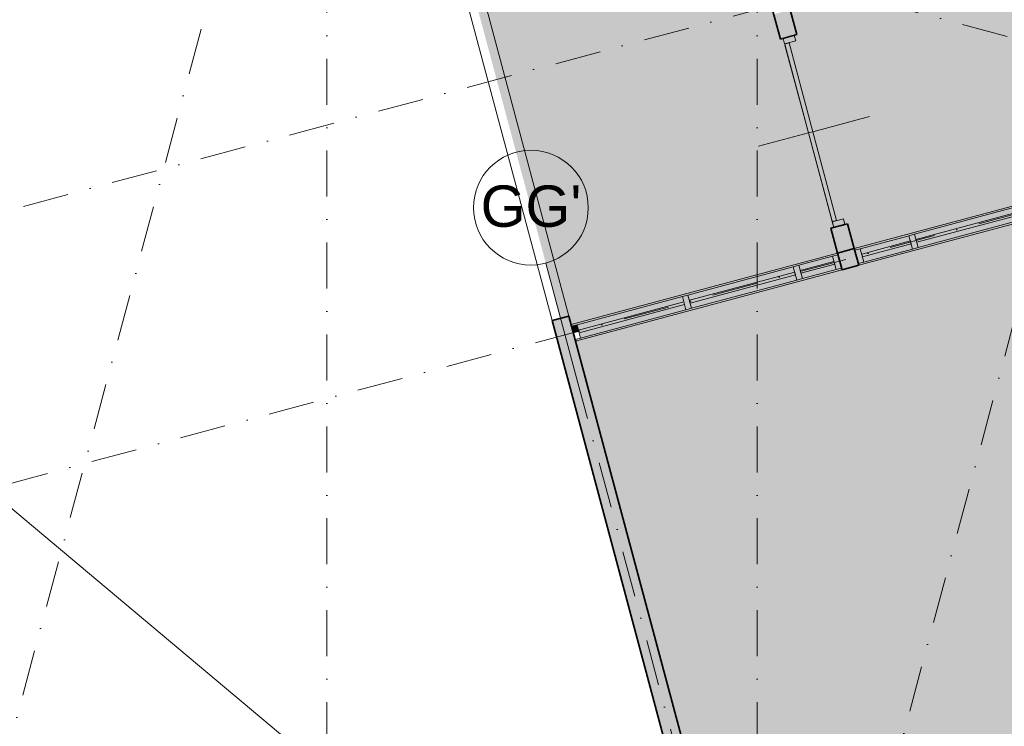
# Model space of a CAD drawing. Header units: millimetres. Extents: x -2530 to 151695, y -8763 to 71774.
# Tile 115 of 217: x 99575 to 108154, y 13359 to 19509. Entities that reach past the tile are written whole.
import ezdxf

# ---------------------------------------------------------------- set-up
doc = ezdxf.new("R2010")
doc.units = ezdxf.units.MM
doc.linetypes.add('RR_Level', pattern=[800, 400, -200, 0, -200])
for name, color, linetype, lineweight in [('A-AREA-____-PATT', 32, 'Continuous', 9), ('A-DETL-____-OTLN', 90, 'Continuous', 13), ('A-DOOR-____-MCUT', 31, 'Continuous', 13), ('A-DOOR-____-OTLN', 31, 'Continuous', 18), ('A-GLAZ-CURT-MCUT', 52, 'Continuous', 13), ('A-GLAZ-CURT-OTLN', 52, 'Continuous', 13), ('A-GLAZ-CWMG-MCUT', 51, 'Continuous', 13), ('A-GLAZ-CWMG-OTLN', 51, 'Continuous', 13), ('A-WALL-____-MCUT', 113, 'Continuous', 35), ('A-WALL-____-OTLN', 113, 'Continuous', 18), ('A-WALL-____-PATT', 111, 'Continuous', 35), ('S-GRID-____-IDEN', 1, 'Continuous', 13), ('S-GRID-____-OTLN', 1, 'Continuous', 9)]:
    doc.layers.add(name, color=color, linetype=linetype, lineweight=lineweight)
doc.styles.add('Arial', font='arial.ttf', dxfattribs={"height": 360})

# ---------------------------------------------------------------- blocks, each defined once
blk = doc.blocks.new('NLRS_21_CWP_UN_system_panel_GEN - oz_glas-6173885-plot_V1 Copy 1')
at = {"layer": 'A-GLAZ-CURT-OTLN'}
blk.add_hatch(color=127, dxfattribs=at).paths.add_polyline_path([(-475, -12.5), (475, -12.5), (475, 12.5), (-475, 12.5), (-475, 0)])
at = {"layer": 'A-GLAZ-CURT-MCUT'}
for p, q in [((475, 12.5), (-475, 12.5)), ((-475, 12.5), (-475, -12.5)), ((475, -12.5), (475, 12.5)), ((-475, -12.5), (475, -12.5))]:
    blk.add_line(p, q, dxfattribs=at)
blk = doc.blocks.new('NLRS_21_CWP_UN_system_panel_GEN - oz_glas-6234143-plot_V1 Copy 1')
at = {"layer": 'A-GLAZ-CURT-OTLN'}
blk.add_hatch(color=127, dxfattribs=at).paths.add_polyline_path([(-152.1, -12.5), (152.1, -12.5), (152.1, 12.5), (-152.1, 12.5)])
at = {"layer": 'A-GLAZ-CURT-MCUT'}
for p, q in [((152.1, 12.5), (-152.1, 12.5)), ((-152.1, 12.5), (-152.1, -12.5)), ((152.1, -12.5), (152.1, 12.5)), ((-152.1, -12.5), (152.1, -12.5))]:
    blk.add_line(p, q, dxfattribs=at)
blk = doc.blocks.new('NLRS_21_CWM_UN_rechthoek_GEN - 67x114-V26-plot_V1 Copy 1')
at = {"layer": 'A-GLAZ-CWMG-OTLN'}
for p, q in [((105349.4, 17099.9), (104431.8, 16854.1)), ((105380.5, 16984), (104462.8, 16738.2))]:
    blk.add_line(p, q, dxfattribs=at)
blk = doc.blocks.new('NLRS_21_CWM_UN_rechthoek_GEN - 67x114-V14-plot_V1 Copy 1')
at = {"layer": 'A-GLAZ-CWMG-OTLN'}
for p, q in [((60441.5, 27299.8), (59491.5, 27299.8)), ((60441.5, 27179.8), (59491.5, 27179.8))]:
    blk.add_line(p, q, dxfattribs=at)
blk = doc.blocks.new('NLRS_21_CWM_UN_rechthoek_GEN - 67x114-6228353-plot_V1 Copy 1')
at = {"layer": 'A-GLAZ-CWMG-OTLN'}
for p, q in [((106657.4, 17450.4), (106363.6, 17371.7)), ((106688.4, 17334.5), (106394.7, 17255.8))]:
    blk.add_line(p, q, dxfattribs=at)
blk = doc.blocks.new('NLRS_21_CWM_UN_rechthoek_GEN - 67x114-6173891-plot_V1 Copy 1')
at = {"layer": 'A-GLAZ-CWMG-OTLN'}
blk.add_hatch(color=127, dxfattribs=at).paths.add_polyline_path([(0, 60), (0, -60), (-50, -60), (-50, 60), (-2.5, 60)])
at = {"layer": 'A-GLAZ-CWMG-MCUT'}
for p, q in [((-50, 60), (0, 60)), ((-50, -60), (-50, 60)), ((0, 60), (0, -60)), ((0, -60), (-50, -60))]:
    blk.add_line(p, q, dxfattribs=at)
blk = doc.blocks.new('NLRS_21_CWM_UN_rechthoek_GEN - 67x114-6173892-plot_V1 Copy 1')
at = {"layer": 'A-GLAZ-CWMG-OTLN'}
blk.add_hatch(color=127, dxfattribs=at).paths.add_polyline_path([(0, 3), (-50, 3), (-50, -60), (0, -60)])
at = {"layer": 'A-GLAZ-CWMG-MCUT'}
for p, q in [((0, 60), (-50, 60)), ((-50, 60), (-50, -60)), ((0, -60), (0, 60)), ((-50, -60), (0, -60))]:
    blk.add_line(p, q, dxfattribs=at)
blk = doc.blocks.new('NLRS_21_CWM_UN_rechthoek_GEN - 67x114-6173901-plot_V1 Copy 1')
at = {"layer": 'A-GLAZ-CWMG-OTLN'}
blk.add_hatch(color=127, dxfattribs=at).paths.add_polyline_path([(0, 60), (25, 60), (25, -60), (-25, -60), (-25, 60)])
at = {"layer": 'A-GLAZ-CWMG-MCUT'}
for p, q in [((-25, 60), (25, 60)), ((-25, -60), (-25, 60)), ((25, 60), (25, -60)), ((25, -60), (-25, -60))]:
    blk.add_line(p, q, dxfattribs=at)
blk = doc.blocks.new('32_dubbele deur_ontwerpers - 2315 x 1600-6437049-plot_V1 Copy 1')
at = {"layer": 'A-DOOR-____-MCUT'}
for p, q in [((-802, 50), (-852, 50)), ((-802, -50), (-802, 50)), ((802, 50), (802, -50)), ((852, 50), (802, 50)), ((-852, -50), (-802, -50)), ((802, -50), (852, -50))]:
    blk.add_line(p, q, dxfattribs=at)
at = {"layer": 'A-DOOR-____-OTLN'}
for p, q in [((0, 500), (0, 50)), ((0, 10), (0, -500))]:
    blk.add_line(p, q, dxfattribs=at)
blk = doc.blocks.new('deurblad_abstract_linksdraaiend - deurblad_abstract_linksdraaiend-6437119-plot_V1 Copy 1')
at = {"layer": 'A-DOOR-____-OTLN', "lineweight": 13}
for p, q in [((106932.5, 28750), (107732.5, 28750)), ((106932.5, 28750), (106932.5, 28710)), ((107732.5, 28710), (107732.5, 28750)), ((107732.5, 28710), (106932.5, 28710))]:
    blk.add_line(p, q, dxfattribs=at)
blk = doc.blocks.new('deurblad_abstract_rechtsdraaiend - deurblad_abstract_rechtsdraaiend-6437124-plot_V1 Copy 1')
at = {"layer": 'A-DOOR-____-OTLN', "lineweight": 13}
for p, q in [((106132.5, 28750), (106932.5, 28750)), ((106132.5, 28750), (106132.5, 28710)), ((106932.5, 28710), (106932.5, 28750)), ((106932.5, 28710), (106132.5, 28710))]:
    blk.add_line(p, q, dxfattribs=at)
blk = doc.blocks.new('draairichting - draairichting_links-6437123-plot_V1 Copy 1')
at = {"layer": 'A-DOOR-____-MCUT'}
blk.add_line((107722.5, 28750), (106932.5, 28750), dxfattribs=at)
blk = doc.blocks.new('draairichting_rechts - draairichting_rechts-6437128-plot_V1 Copy 1')
at = {"layer": 'A-DOOR-____-OTLN'}
blk.add_line((106102.5, 28750), (106932.5, 28750), dxfattribs=at)
blk = doc.blocks.new('NLRS_21_CWP_UN_system_panel_GEN - oz_glas-6173877-plot_V1 Copy 1')
at = {"layer": 'A-GLAZ-CURT-OTLN'}
blk.add_hatch(color=127, dxfattribs=at).paths.add_polyline_path([(475, 12.5), (-475, 11.9), (-475, -12.5), (475, -12.5)])
at = {"layer": 'A-GLAZ-CURT-MCUT'}
for p, q in [((475, 12.5), (-475, 12.5)), ((-475, 12.5), (-475, -12.5)), ((475, -12.5), (475, 12.5)), ((-475, -12.5), (475, -12.5))]:
    blk.add_line(p, q, dxfattribs=at)
blk = doc.blocks.new('NLRS_21_CWP_UN_system_panel_GEN - oz_glas-6355884-plot_V1 Copy 1')
at = {"layer": 'A-GLAZ-CURT-OTLN'}
blk.add_hatch(color=127, dxfattribs=at).paths.add_polyline_path([(219.8, 12.5), (-219.8, 12.5), (-219.8, -12.5), (219.8, -12.5)])
at = {"layer": 'A-GLAZ-CURT-MCUT'}
for p, q in [((219.8, 12.5), (-219.8, 12.5)), ((-219.8, 12.5), (-219.8, -12.5)), ((219.8, -12.5), (219.8, 12.5)), ((-219.8, -12.5), (219.8, -12.5))]:
    blk.add_line(p, q, dxfattribs=at)
blk = doc.blocks.new('NLRS_21_CWM_UN_rechthoek_GEN - 67x114-5968266-plot_V1 Copy 1')
at = {"layer": 'A-GLAZ-CWMG-OTLN'}
for p, q in [((116650, 28607), (115700, 28607)), ((116650, 28487), (115700, 28487))]:
    blk.add_line(p, q, dxfattribs=at)
blk = doc.blocks.new('NLRS_21_CWM_UN_rechthoek_GEN - 67x114-6355883-plot_V1 Copy 1')
at = {"layer": 'A-GLAZ-CWMG-OTLN'}
for p, q in [((106898.9, 17515.1), (107323.5, 17628.9)), ((106929.9, 17399.2), (107354.5, 17512.9))]:
    blk.add_line(p, q, dxfattribs=at)
blk = doc.blocks.new('NLRS_21_CWM_UN_rechthoek_GEN - 67x114-6173878-plot_V1 Copy 1')
at = {"layer": 'A-GLAZ-CWMG-OTLN'}
blk.add_hatch(color=127, dxfattribs=at).paths.add_polyline_path([(-50, 60), (0, 60), (0, -60), (-50, -60), (-50, -3)])
at = {"layer": 'A-GLAZ-CWMG-MCUT'}
for p, q in [((-50, 60), (0, 60)), ((-50, -60), (-50, 60)), ((0, 60), (0, -60)), ((0, -60), (-50, -60))]:
    blk.add_line(p, q, dxfattribs=at)
blk = doc.blocks.new('NLRS_21_CWM_UN_rechthoek_GEN - 67x114-V8-plot_V1 Copy 1')
at = {"layer": 'A-GLAZ-CWMG-OTLN'}
blk.add_hatch(color=127, dxfattribs=at).paths.add_polyline_path([(25, 60), (25, -60), (-25, -60), (-25, 60), (0, 60)])
at = {"layer": 'A-GLAZ-CWMG-MCUT'}
for p, q in [((-25, 60), (25, 60)), ((-25, -60), (-25, 60)), ((25, 60), (25, -60)), ((25, -60), (-25, -60))]:
    blk.add_line(p, q, dxfattribs=at)
blk = doc.blocks.new('Grid - r_2_5mm-300571-plot_V1 Copy 1')
at = {"layer": 'S-GRID-____-IDEN'}
blk.add_circle((0, 0), 2.5, dxfattribs=at)

msp = doc.modelspace()

# ---------------------------------------------------------------- hatches: boundary and pattern name
at = {"layer": 'A-AREA-____-PATT', "transparency": 33554509}
h = msp.add_hatch(color=50, dxfattribs=at)
h.paths.add_polyline_path([(104444.0546, 16808.1957), (105361.688, 17054.0593), (105349.3948, 17099.941), (105397.6913, 17112.8812), (105409.9845, 17066.9995), (106327.6179, 17312.8631), (106315.3247, 17358.7448), (106363.6212, 17371.685), (106375.9144, 17325.8033), (106669.5482, 17404.9627), (106657.3764, 17450.3914), (106705.6729, 17463.3316), (106701.7908, 17477.816), (106701.7795, 17477.8581), (106643.6747, 17694.7085), (106716.1191, 17714.1199), (106275.0915, 19360.0575), (106202.647, 19340.6461), (106105.7193, 19702.3853), (106178.1637, 19721.7967), (105163.7444, 23507.6611), (105091.3, 23488.2496), (105053.4321, 23629.5744), (105125.8766, 23648.9858), (105078.5044, 23825.7811), (105000.8766, 23825.7811), (105000.8766, 24115.4922), (104597.455, 25621.0821), (104525.0105, 25601.6707), (104451.5629, 25875.7811), (104529.2086, 25875.7811), (103835.5984, 28464.3694), (103763.154, 28444.9579), (103674.7195, 28775), (103984.8752, 28775), (103984.8752, 28700), (105524.8752, 28700), (105524.8752, 28775), (106080.5016, 28775), (106080.5016, 28700), (107784.5016, 28700), (107784.5016, 28775), (108282.5016, 28775), (108282.5016, 28850), (108582.5016, 28850), (108582.5016, 28775), (108650, 28775), (108650, 28700), (109684, 28700), (109684, 28775), (111375.0016, 28775), (111375.0016, 28700), (112409.0016, 28700), (112409.0016, 28775), (113350, 28775), (113350, 28850), (113650, 28850), (113650, 28607), (113700, 28607), (113700, 28547), (114650, 28547), (114650, 28607), (114700, 28607), (114700, 28547), (115650, 28547), (115650, 28607), (115700, 28607), (115700, 28559.5), (116650, 28559.5), (116650, 28607), (116700, 28607), (116700, 28559.5), (117650, 28559.5), (117650, 28607), (117700, 28607), (117700, 28559.5), (118300, 28559.5), (118300, 28607), (118350, 28607), (118350, 28850), (128650, 28850), (128650, 28775), (132175, 28775), (132175, 29035.5), (132250, 29035.5), (132250, 30739.5), (132175, 30739.5), (132175, 30940), (132125, 30940), (132125, 30987.5), (131875, 30987.5), (131875, 30940), (131825, 30940), (131825, 30987.5), (130875, 30987.5), (130875, 30940), (130825, 30940), (130825, 30987.5), (129875, 30987.5), (129875, 30940), (129825, 30940), (129825, 30987.5), (128875, 30987.5), (128875, 30940), (128825, 30940), (128825, 30987.5), (127875, 30987.5), (127875, 30940), (127825, 30940), (127825, 30987.5), (126909, 30987.5), (126909, 30940), (126859, 30940), (126859, 31000), (125825, 31000), (125825, 30940), (125775, 30940), (125775, 30987.5), (124875, 30987.5), (124875, 30940), (124825, 30940), (124825, 30925), (124675, 30925), (124675, 30940), (124625, 30940), (124625, 30987.5), (124375, 30987.5), (124375, 30940), (124325, 30940), (124325, 30987.5), (123375, 30987.5), (123375, 30940), (123325, 30940), (123325, 30987.5), (122375, 30987.5), (122375, 30940), (122325, 30940), (122325, 30987.5), (121375, 30987.5), (121375, 30940), (121325, 30940), (121325, 30987.5), (120375, 30987.5), (120375, 30940), (120325, 30940), (120325, 30987.5), (119409, 30987.5), (119409, 30940), (119359, 30940), (119359, 31000), (118325, 31000), (118325, 30940), (118275, 30940), (118275, 30987.5), (117375, 30987.5), (117375, 30940), (117325, 30940), (117325, 30925), (117175, 30925), (117175, 30940), (117125, 30940.0304), (117125, 30987.5), (116225, 30987.5), (116225, 30940), (116175, 30940), (116175, 31000), (115141, 31000), (115141, 30940), (115091, 30940), (115091, 30987.5), (114175, 30987.5), (114175, 30940), (114125, 30940), (114125, 30987.5), (113175, 30987.5), (113175, 30940), (113125, 30940), (113125, 30987.5), (112175, 30987.5), (112175, 30940), (112125, 30940), (112125, 30987.5), (111175, 30987.5), (111175, 30940), (111125, 30940), (111125, 30987.5), (110175, 30987.5), (110175, 30940), (110125, 30940), (110125, 30987.5), (109875, 30987.5), (109875, 30940), (109825, 30940), (109825, 30925), (109675, 30925), (109675, 30940), (109625, 30940), (109625, 30987.5), (109375, 30987.5), (109375, 30940), (109325, 30940), (109325, 30987.5), (108375, 30987.5), (108375, 30940), (108325, 30940), (108325, 30987.5), (107375, 30987.5), (107375, 30940), (107325, 30940), (107325, 30987.5), (106375, 30987.5), (106375, 30940), (106325, 30940), (106325, 30987.5), (105375, 30987.5), (105375, 30940), (105325, 30940), (105325, 30987.5), (104375, 30987.5), (104375, 30940), (104325, 30940), (104325, 30987.5), (103375, 30987.5), (103375, 30940), (103325, 30940), (103325, 30987.5), (102375, 30987.5), (102375, 30940), (102325, 30940), (102325, 30925), (101845, 30925), (101845, 31000), (100811, 31000), (100811, 30925), (98300, 30925), (98300, 30992.5264), (97635.5108, 30967.6958), (93435.4274, 32093.1047), (93310.0896, 31833.3216), (96444.8764, 28698.5348), (101491.3224, 27344.9788), (103240.3129, 20819.4979), (103253.4554, 20823.6991), (103299.9296, 20823.6991), (103337.3774, 20813.665), (103373.8334, 20791.4439), (103405.4698, 20753.8461), (103421.2074, 20721.4489), (103428.2874, 20679.3456), (103423.2187, 20636.9531), (103401.4531, 20591.6998), (103379.2289, 20564.7832), (103343.8715, 20540.8527), (103316.8011, 20532.1992), (104288.0959, 16909.2769), (104360.0406, 16928.5544), (104383.4649, 16841.1372), (104431.7614, 16854.0774)])
h.paths.add_polyline_path([(98482.1921, 28498.9273), (98440.9525, 28509.9775), (98404.4965, 28532.1986), (98375.7776, 28563.7904), (98357.1225, 28602.1936), (98350.0425, 28644.2969), (98355.1111, 28686.6894), (98371.9178, 28725.9367), (98399.1009, 28758.8592), (98434.4583, 28782.7898), (98475.1255, 28795.7897), (98524.8745, 28794.9122), (98559.0475, 28785.7556), (98595.5035, 28763.5345), (98624.2224, 28731.9427), (98642.8775, 28693.5395), (98649.9575, 28651.4362), (98644.8889, 28609.0437), (98624.2224, 28565.1216), (98600.8991, 28536.8738), (98559.0475, 28510.8673), (98517.8079, 28499.7752), (98500, 28499.3513)])
h.paths.add_polyline_path([(128350, 28547), (128425, 28547), (128425, 28550), (128350, 28550)])
h.paths.add_polyline_path([(113650, 28547), (113650, 28550), (113625, 28550), (113625, 28547)])
h = msp.add_hatch(color=254, dxfattribs=at)
h.paths.add_polyline_path([(115308.4771, 15840.2252), (115821.5664, 15977.6897), (115811.2008, 16024.0878), (115859.6358, 16036.511), (115875.0248, 15979.0712), (116873.8006, 16246.6585), (116858.2733, 16304.6146), (116906.57, 16317.554), (116918.8624, 16271.6721), (117073.4119, 16313.0783), (117061.1194, 16358.9602), (117109.4161, 16371.8996), (117124.9434, 16313.9435), (118123.7192, 16581.5309), (118108.1919, 16639.4869), (118156.4886, 16652.4263), (118168.781, 16606.5445), (118719.3684, 16754.0553), (118707.0759, 16799.9371), (118755.3726, 16812.8765), (117761.5908, 20522.1897), (124571.8128, 22345.2079), (124575.2799, 22332.2677), (124623.5764, 22345.2079), (124635.8696, 22299.3262), (125553.503, 22545.1898), (125541.2098, 22591.0715), (125589.5063, 22604.0117), (125601.7995, 22558.13), (126519.4329, 22803.9936), (126507.1398, 22849.8752), (126555.4362, 22862.8154), (126567.7294, 22816.9338), (127485.3628, 23062.7974), (127473.0697, 23108.679), (127521.3662, 23121.6192), (127533.6593, 23075.7375), (128009.1808, 23203.1451), (127996.8876, 23249.0268), (128045.1841, 23261.9669), (128060.7123, 23204.0111), (129059.4839, 23471.6143), (129043.9556, 23529.5701), (129092.2521, 23542.5102), (129104.5453, 23496.6286), (129417.2227, 23580.4049), (129404.9295, 23626.2866), (129453.226, 23639.2268), (129465.5192, 23593.3451), (130383.1526, 23839.2087), (130370.8594, 23885.0904), (130419.1559, 23898.0306), (130431.4491, 23852.1489), (131131.7437, 24039.7804), (131119.4505, 24085.6621), (131167.7419, 24098.6212), (131163.865, 24113.0912), (131371.9334, 24167.2699), (131375.4005, 24154.3297), (131423.697, 24167.2699), (131435.9902, 24121.3882), (131822.3621, 24224.9098), (131810.069, 24270.7914), (131858.3655, 24283.7316), (131870.6586, 24237.8499), (132788.2921, 24483.7135), (132775.9989, 24529.5952), (132824.2954, 24542.5354), (132836.5886, 24496.6537), (133754.222, 24742.5173), (133741.9288, 24788.399), (133790.2253, 24801.3392), (133802.5185, 24755.4575), (134720.1519, 25001.3211), (134707.8587, 25047.2028), (134756.1552, 25060.143), (134768.4484, 25014.2613), (135686.0818, 25260.1249), (135673.7886, 25306.0066), (135722.0851, 25318.9467), (135738.6793, 25261.1862), (136737.4509, 25528.7893), (136718.0406, 25601.234), (136959.4456, 25665.9142), (136963.3393, 25651.3818), (137011.7133, 25664.0329), (137011.7133, 25664.3428), (137060.0098, 25677.283), (137075.5264, 25619.3706), (138074.2979, 25886.9737), (138058.7813, 25944.8861), (138107.0778, 25957.8263), (138119.371, 25911.9446), (138554.9279, 26028.6443), (138542.6347, 26074.526), (138590.9312, 26087.4662), (138603.2244, 26041.5845), (139520.8578, 26287.4481), (139508.5646, 26333.3298), (139556.8611, 26346.27), (139552.9674, 26360.8024), (139675, 26393.4988), (139675, 26413.5938), (139750, 26413.5938), (139750, 26463.5938), (139737.5, 26463.5938), (139737.5, 27413.5938), (139690, 27413.5938), (139690, 27463.5938), (139737.5, 27463.5938), (139737.5, 28141), (139690, 28141), (139690, 28191), (139750, 28191), (139750, 29225), (139690, 29225), (139690, 29275), (139737.5, 29275), (139737.5, 29413.5938), (139690, 29413.5938), (139690, 29463.5938), (139737.5, 29463.5938), (139737.5, 30413.5938), (139690, 30413.5938), (139690.41, 30463.5938), (139737.5, 30463.5938), (139737.5, 30875), (139690, 30875), (139690, 30925), (139675, 30925), (139674.499, 30940), (139625, 30940), (139625, 30987.5), (139098.4318, 30987.5), (139098.4318, 30940), (139048.4318, 30940), (139048.4318, 31000), (138014.4318, 31000), (138014.4318, 30940), (137964.4318, 30940), (137964.4318, 31000), (137950, 31000), (137950, 30925), (137800, 30925), (137800, 31000), (137785.5682, 31000), (137785.5682, 30940), (137735.5682, 30940), (137735.5682, 31000), (136701.5682, 31000), (136701.5682, 30940), (136651.5682, 30940), (136651.5682, 30987.5), (135850, 30987.5), (135850, 30940), (135800, 30940), (135800, 30987.5), (134850, 30987.5), (134850, 30940), (134800, 30940), (134800, 30987.5), (133850, 30987.5), (133850, 30940), (133800, 30940), (133800, 30987.5), (132850, 30987.5), (132850, 30940), (132800, 30940), (132800, 30987.5), (132375, 30987.5), (132375, 30940), (132325, 30940), (132325, 30739.5), (132250, 30739.5), (132250, 29035.5), (132325, 29035.5), (132325, 26572.529), (128683.7939, 25596.8707), (128703.2053, 25524.4263), (118419.3334, 22768.8711), (118356.4404, 23003.5911), (118308.1441, 22990.6501), (118295.8502, 23036.5316), (117378.2207, 22790.6535), (117390.5146, 22744.772), (117342.2183, 22731.8311), (117329.9244, 22777.7126), (116412.2949, 22531.8345), (116424.5888, 22485.953), (116376.2925, 22473.0121), (116360.7633, 22530.9676), (115443.1338, 22285.0895), (115458.6629, 22227.134), (115410.3666, 22214.193), (115394.8375, 22272.1486), (114477.208, 22026.2705), (114492.7371, 21968.3149), (114444.4408, 21955.374), (114432.1469, 22001.2554), (113709.5162, 21807.6271), (113721.8101, 21761.7456), (113673.5138, 21748.8047), (113736.4068, 21514.0847), (113446.6291, 21436.439), (113427.2177, 21508.8834), (113325.2347, 21481.5572), (113305.8233, 21554.0016), (110408.0458, 20777.5445), (110427.4573, 20705.1001), (110234.2721, 20653.3363), (110214.8607, 20725.7807), (109216.0934, 20458.1618), (109235.5048, 20385.7174), (108414.4678, 20165.7212), (108395.0564, 20238.1656), (107396.2891, 19970.5467), (107415.7005, 19898.1023), (106289.431, 19596.3193), (106347.5359, 19379.4689), (106275.0915, 19360.0575), (106716.1191, 17714.1199), (106788.5635, 17733.5313), (106846.5198, 17516.6411), (106847.0953, 17515.0924), (106850.5624, 17502.1522), (106898.8589, 17515.0924), (106911.1521, 17469.2107), (107335.7571, 17582.9761), (107323.464, 17628.8578), (107371.7605, 17641.798), (107384.0536, 17595.9163), (108301.6871, 17841.7799), (108289.3939, 17887.6616), (108337.6904, 17900.6018), (108349.9836, 17854.7201), (109267.617, 18100.5837), (109255.3238, 18146.4654), (109303.6203, 18159.4055), (109315.9135, 18113.5239), (110233.5469, 18359.3875), (110221.2537, 18405.2691), (110269.5502, 18418.2093), (110281.8434, 18372.3277), (111199.4768, 18618.1912), (111187.1836, 18664.0729), (111235.4801, 18677.0131), (111247.7733, 18631.1314), (112165.4067, 18876.995), (112153.1135, 18922.8767), (112201.41, 18935.8169), (112213.7032, 18889.9352), (113131.3366, 19135.7988), (113119.0435, 19181.6805), (113167.34, 19194.6207), (113179.6331, 19148.739), (114097.2666, 19394.6026), (114084.9734, 19440.4843), (114133.2699, 19453.4245), (114129.3878, 19467.9134), (114274.275, 19506.7334), (114311.5473, 19361.429), (114298.6066, 19357.9618), (114311.5473, 19309.6664), (114265.6659, 19297.3725), (114407.1735, 18769.259), (114453.0549, 18781.5529), (114465.9959, 18733.2566), (114420.1144, 18720.9627), (114520.0593, 18347.9633), (114565.9408, 18360.2572), (114578.8817, 18311.9609), (114520.9285, 18296.4324), (114788.5474, 17297.6651), (114846.5006, 17313.1936), (114859.4416, 17264.8973), (114813.5601, 17252.6034), (114924.8115, 16837.4074), (114970.693, 16849.7013), (114983.634, 16801.405), (114937.7525, 16789.1111), (115170.6896, 15919.7778), (115216.5711, 15932.0717), (115229.5121, 15883.7755), (115244.4213, 15886.1071), (115247.888, 15873.1677), (115296.1847, 15886.1071)])
h.paths.add_polyline_path([(113625, 21794.8162), (113658.7611, 21803.8625), (113657.9847, 21806.7602), (113625, 21797.922)])
h.paths.add_polyline_path([(136150, 28550), (135850, 28550), (135850, 28850), (136150, 28850)])
msp.add_hatch(color=254, dxfattribs=at).paths.add_polyline_path([(106374.9469, 9408.8218), (111735.8353, 10845.267), (111501.9862, 11718.0039), (111574.4306, 11737.4153), (111306.8117, 12736.1826), (111234.3673, 12716.7712), (111193.4491, 12869.48), (111265.8935, 12888.8914), (110996.1793, 13887.0973), (110925.8302, 13868.2473), (110917.4056, 13907.0702), (110902.9565, 13984.2179), (110896.4604, 14089.5965), (110900.6439, 14177.7034), (110915.7851, 14270.8658), (110943.504, 14366.5586), (110988.9522, 14469.2915), (111033.447, 14545.9238), (111094.9386, 14626.9641), (111163.8726, 14698.1369), (111238.4093, 14758.9913), (111326.4229, 14814.0434), (111412.6228, 14854.9428), (111526.5323, 14891.6885), (113559.8222, 15436.438), (113579.2313, 15363.9929), (114578.0071, 15631.5803), (114558.5979, 15704.0253), (115113.6005, 15852.719), (115100.66, 15901.0135), (115146.5415, 15913.3074), (114913.6043, 16782.6406), (114867.7229, 16770.3467), (114854.7819, 16818.643), (114900.6634, 16830.9369), (114789.412, 17246.1329), (114743.5305, 17233.839), (114730.5895, 17282.1353), (114788.5474, 17297.6651), (114520.9285, 18296.4324), (114462.9706, 18280.9026), (114450.0297, 18329.1989), (114495.9112, 18341.4928), (114395.9663, 18714.4923), (114350.0848, 18702.1984), (114337.1438, 18750.4946), (114383.0253, 18762.7886), (114241.5177, 19290.9021), (114195.6362, 19278.6082), (114182.6953, 19326.9044), (114167.7934, 19324.5727), (114164.3263, 19337.5129), (114116.0298, 19324.5727), (114103.7367, 19370.4543), (113186.1032, 19124.5908), (113198.3964, 19078.7091), (113150.0999, 19065.7689), (113137.8067, 19111.6506), (112220.1733, 18865.787), (112232.4665, 18819.9053), (112184.17, 18806.9651), (112171.8768, 18852.8468), (111254.2434, 18606.9832), (111266.5366, 18561.1015), (111218.2401, 18548.1613), (111205.9469, 18594.043), (110288.3135, 18348.1794), (110300.6067, 18302.2977), (110252.3102, 18289.3575), (110240.017, 18335.2392), (109322.3836, 18089.3756), (109334.6767, 18043.494), (109286.3803, 18030.5538), (109274.0871, 18076.4354), (108356.4537, 17830.5718), (108368.7468, 17784.6902), (108320.4503, 17771.75), (108308.1572, 17817.6317), (107390.5237, 17571.7681), (107402.8169, 17525.8864), (107354.5204, 17512.9462), (107342.2272, 17558.8279), (106917.7437, 17444.609), (106928.7489, 17398.8683), (106881.6188, 17386.2406), (106885.5009, 17371.7517), (106740.1964, 17334.4799), (106736.7293, 17347.42), (106688.4328, 17334.4799), (106676.1397, 17380.3615), (106382.3845, 17301.655), (106394.6777, 17255.7734), (106346.3812, 17242.8332), (106334.088, 17288.7149), (105416.4546, 17042.8513), (105428.7478, 16996.9696), (105380.4513, 16984.0294), (105368.1581, 17029.9111), (104450.5247, 16784.0475), (104462.8179, 16738.1658), (104414.5224, 16725.2256), (106263.2176, 9825.8009), (106284.137, 9826.2989), (106330.2423, 9812.283), (106361.8327, 9793.0277), (106390.5515, 9761.4359), (106409.2066, 9723.0327), (106415.4331, 9673.7901), (106411.218, 9638.5368), (106394.4113, 9599.2895), (106367.2282, 9566.367), (106338.571, 9544.5783), (106344.5698, 9522.1905)])
at = {"layer": 'A-WALL-____-PATT', "lineweight": 18}
h = msp.add_hatch(color=47, dxfattribs=at)
h.paths.add_polyline_path([(106701.7795, 17477.8581), (106846.6684, 17516.681), (106788.5635, 17733.5313), (106643.6747, 17694.7085), (106693.0013, 17510.6191)])
h.paths.add_polyline_path([(106202.647, 19340.6461), (106347.5359, 19379.4689), (106289.431, 19596.3193), (106144.5421, 19557.4964)])
h = msp.add_hatch(color=47, dxfattribs=at)
h.paths.add_polyline_path([(106740.6114, 17332.9357), (106885.5009, 17371.7517), (106846.6684, 17516.638), (106701.7908, 17477.8206), (106736.7293, 17347.42)])
h.paths.add_polyline_path([(114168.2084, 19323.0239), (114313.0979, 19361.8445), (114274.275, 19506.7334), (114129.3878, 19467.9134), (114164.3263, 19337.5129)])
msp.add_hatch(color=47, dxfattribs=at).paths.add_polyline_path([(106255.5521, 9274.8534), (106400.441, 9313.6763), (104360.0406, 16928.5544), (104215.1517, 16889.7315), (106227.4118, 9379.8747)])

# ---------------------------------------------------------------- linework, layer by layer
at = {"layer": 'A-DETL-____-OTLN', "lineweight": 18}
msp.add_line((77423.814, 33762.5221), (106120.6621, 9709.6744), dxfattribs=at)
at = {"layer": 'A-WALL-____-MCUT'}
for p, q in [((106105.7193, 19702.3853), (106202.647, 19340.6461)), ((106347.5359, 19379.4689), (106289.431, 19596.3193)), ((106202.647, 19340.6461), (106347.5359, 19379.4689)), ((106788.5635, 17733.5313), (106643.6747, 17694.7085)), ((106643.6747, 17694.7085), (106701.7795, 17477.8581)), ((106846.6684, 17516.681), (106788.5635, 17733.5313)), ((106701.7795, 17477.8581), (106846.6684, 17516.681)), ((106846.6803, 17516.6411), (106701.7908, 17477.8206)), ((106885.5009, 17371.7517), (106846.6803, 17516.6411)), ((106701.7908, 17477.8206), (106740.6114, 17332.9311)), ((106740.6114, 17332.9311), (106885.5009, 17371.7517)), ((104360.0406, 16928.5544), (104215.1517, 16889.7315)), ((106400.441, 9313.6763), (104360.0406, 16928.5544)), ((104215.1517, 16889.7315), (106255.5521, 9274.8534))]:
    msp.add_line(p, q, dxfattribs=at)
at = {"layer": 'A-WALL-____-OTLN'}
for p, q in [((104215.1517, 16889.7315), (103239.0507, 20532.59)), ((103384.1266, 20570.715), (104360.0406, 16928.5544)), ((106846.6803, 17516.6411), (114129.3878, 19467.9134)), ((114168.2084, 19323.0239), (106885.5009, 17371.7517)), ((104379.5817, 16855.6259), (106701.7795, 17477.8176)), ((106740.6114, 17332.9311), (104418.4046, 16710.737))]:
    msp.add_line(p, q, dxfattribs=at)
at = {"layer": 'S-GRID-____-OTLN', "linetype": 'RR_Level'}
for p, q in [((102250, 48773.1142), (102250, -857.0614)), ((106000, 48773.1142), (106000, -857.0614)), ((146046.376, 9216.1125), (-468.8634, 48474.7526)), ((97117.3921, 4355.561), (107217.5991, 42050.0469)), ((104430.5491, 2670.8107), (114530.7561, 40365.2966)), ((75650.9249, 11464.402), (144032.124, 29787.0891)), ((76246.2087, 9242.7726), (144032.124, 27405.9539)), ((104417.5292, 16424.2262), (107723.0905, 4087.7034))]:
    msp.add_line(p, q, dxfattribs=at)
at = {"layer": 'S-GRID-____-OTLN'}
msp.add_line((104158.7101, 17390.1521), (104417.5292, 16424.2262), dxfattribs=at)

# ---------------------------------------------------------------- block references
at = {"layer": 'A-DOOR-____-OTLN'}
for name, p, rotation in [('32_dubbele deur_ontwerpers - 2315 x 1600-6437049-plot_V1 Copy 1', (106495.6053, 18537.0887), 104.9999999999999), ('deurblad_abstract_linksdraaiend - deurblad_abstract_linksdraaiend-6437119-plot_V1 Copy 1', (161893.8444, -77323.6696), 105.0000000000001), ('draairichting - draairichting_links-6437123-plot_V1 Copy 1', (161893.8444, -77323.6696), 105.0000000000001), ('deurblad_abstract_rechtsdraaiend - deurblad_abstract_rechtsdraaiend-6437124-plot_V1 Copy 1', (161893.8444, -77323.6696), 105.0000000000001), ('draairichting_rechts - draairichting_rechts-6437128-plot_V1 Copy 1', (161893.8444, -77323.6696), 105.0000000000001)]:
    msp.add_blockref(name, p, dxfattribs=dict(at, rotation=rotation))
at = {"layer": 'A-GLAZ-CURT-OTLN'}
for name, p, rotation in [('NLRS_21_CWP_UN_system_panel_GEN - oz_glas-6173877-plot_V1 Copy 1', (107846.1054, 17706.774), 194.9990946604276), ('NLRS_21_CWP_UN_system_panel_GEN - oz_glas-6355884-plot_V1 Copy 1', (107126.6896, 17514.0193), 194.9990946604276), ('NLRS_21_CWP_UN_system_panel_GEN - oz_glas-6234143-plot_V1 Copy 1', (106526.027, 17353.0824), 14.99909466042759), ('NLRS_21_CWP_UN_system_panel_GEN - oz_glas-6173885-plot_V1 Copy 1', (105872.0363, 17177.8572), 14.99909466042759), ('NLRS_21_CWP_UN_system_panel_GEN - oz_glas-6173885-plot_V1 Copy 1', (104906.1063, 16919.0534), 14.99909466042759)]:
    msp.add_blockref(name, p, dxfattribs=dict(at, rotation=rotation))
at = {"layer": 'A-GLAZ-CWMG-OTLN'}
for name, p, rotation in [('NLRS_21_CWM_UN_rechthoek_GEN - 67x114-5968266-plot_V1 Copy 1', (212674.9418, 75347.7047), 194.9990946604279), ('NLRS_21_CWM_UN_rechthoek_GEN - 67x114-V14-plot_V1 Copy 1', (54998.3784, -24653.4299), 14.99909466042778), ('NLRS_21_CWM_UN_rechthoek_GEN - 67x114-6173892-plot_V1 Copy 1', (104398.9931, 16783.1814), 194.9990946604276)]:
    msp.add_blockref(name, p, dxfattribs=dict(at, rotation=rotation))
for name in ['NLRS_21_CWM_UN_rechthoek_GEN - 67x114-6355883-plot_V1 Copy 1', 'NLRS_21_CWM_UN_rechthoek_GEN - 67x114-6228353-plot_V1 Copy 1', 'NLRS_21_CWM_UN_rechthoek_GEN - 67x114-V26-plot_V1 Copy 1']:
    msp.add_blockref(name, (0, 0), dxfattribs=at)
at = {"layer": 'A-GLAZ-CWMG-OTLN', "extrusion": (0, 0, -1)}
for name, p, rotation in [('NLRS_21_CWM_UN_rechthoek_GEN - 67x114-V8-plot_V1 Copy 1', (-107363.1404, 17577.3721), 345.0009053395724), ('NLRS_21_CWM_UN_rechthoek_GEN - 67x114-6173878-plot_V1 Copy 1', (-106866.0906, 17444.1964), 345.0009053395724), ('NLRS_21_CWM_UN_rechthoek_GEN - 67x114-6173891-plot_V1 Copy 1', (-106721.2011, 17405.3758), 165.0009053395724), ('NLRS_21_CWM_UN_rechthoek_GEN - 67x114-6173901-plot_V1 Copy 1', (-106355.0012, 17307.2591), 165.0009053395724), ('NLRS_21_CWM_UN_rechthoek_GEN - 67x114-6173901-plot_V1 Copy 1', (-105389.0713, 17048.4553), 165.0009053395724)]:
    msp.add_blockref(name, p, dxfattribs=dict(at, rotation=rotation))
at = {"layer": 'S-GRID-____-IDEN', "xscale": 199.9999999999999, "yscale": 199.9999999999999, "zscale": 199.9999999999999, "rotation": 194.9999999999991}
msp.add_blockref('Grid - r_2_5mm-300571-plot_V1 Copy 1', (104029.3006, 17873.115), dxfattribs=at)

# ---------------------------------------------------------------- texts
at = {"layer": 'S-GRID-____-IDEN', "lineweight": 9, "insert": (103591.2012, 18066.3697), "char_height": 360, "width": 1042.19375, "attachment_point": 1, "style": 'Arial'}
msp.add_mtext("GG'", dxfattribs=at)

doc.saveas('drawing.dxf')
